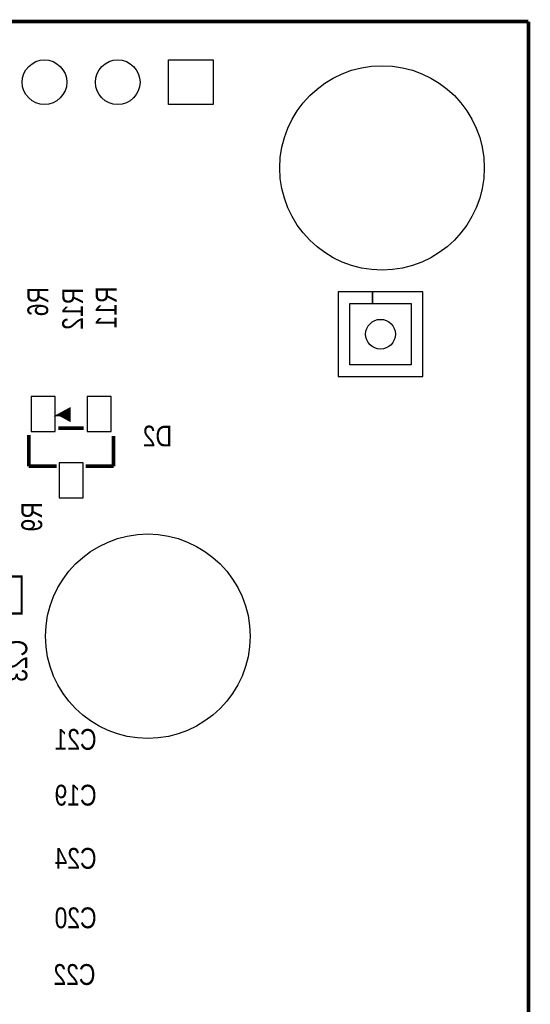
# Model space of a CAD drawing. Extents: x 0 to 180, y 0 to 69.
# Tile 7 of 8: x 80 to 97, y 35 to 69. Entities that reach past the tile are written whole.
import ezdxf
from ezdxf.enums import TextEntityAlignment as Align

# ---------------------------------------------------------------- set-up
doc = ezdxf.new("R2010")
doc.units = 0
for name, color, linetype in [('BG_OUTLINE', 254, 'CONTINUOUS'), ('PG_SILKSCREEN_BOTTOM', 200, 'CONTINUOUS'), ('PIN_BOTTOM', 1, 'CONTINUOUS'), ('RD_SILKSCREEN_BOTTOM', 92, 'CONTINUOUS')]:
    doc.layers.add(name, color=color, linetype=linetype)

msp = doc.modelspace()

# ---------------------------------------------------------------- linework, layer by layer
at = {"layer": 'BG_OUTLINE', "const_width": 0.127}
for points in [[(96.999806, 69.000116), (0, 69.000116)], [(96.999806, 0), (96.999806, 69.000116)]]:
    msp.add_lwpolyline(points, dxfattribs=at)
at = {"layer": 'PG_SILKSCREEN_BOTTOM'}
for points, const_width in [([(81.016602, 55.572406), (81.296002, 55.420006), (81.296002, 55.724806), (81.016602, 55.572406), (81.270602, 55.572406)], 0.127), ([(80.939894, 55.107586), (81.812384, 55.107586)], 0.127), ([(79.931514, 53.807614), (79.931514, 54.871112)], 0.127), ([(82.831686, 54.84622), (82.831686, 53.807614)], 0.127), ([(80.88122, 53.807614), (79.931514, 53.807614)], 0.127), ([(81.88198, 53.807614), (82.831686, 53.807614)], 0.127), ([(76.6445, 48.774096), (79.6925, 48.774096), (79.6925, 50.044096), (76.6445, 50.044096), (76.6445, 48.774096)], 0.0762)]:
    msp.add_lwpolyline(points, dxfattribs=dict(at, const_width=const_width))
at = {"layer": 'PIN_BOTTOM'}
for points in [[(84.709, 66.167), (84.709, 67.691), (86.233, 67.691), (86.233, 66.167)], [(93.398086, 56.868314), (93.398086, 59.768486), (91.677998, 59.768486), (91.677998, 59.368436), (92.998036, 59.368436), (92.998036, 57.268364), (90.897964, 57.268364), (90.897964, 59.368436), (91.676982, 59.368436), (91.676982, 59.768486), (90.497914, 59.768486), (90.497914, 56.868314)], [(80.02016, 56.1848), (80.02016, 54.991), (80.83296, 54.991), (80.83296, 56.1848)], [(81.93024, 56.1848), (81.93024, 54.991), (82.74304, 54.991), (82.74304, 56.1848)], [(80.9752, 53.9242), (80.9752, 52.7304), (81.788, 52.7304), (81.788, 53.9242)]]:
    msp.add_lwpolyline(points, close=True, dxfattribs=at)
for centre, radius in [((80.47101, 66.929), 0.762), ((82.971132, 66.929), 0.762), ((92.00007, 64.000126), 3.4925), ((91.948, 58.3184), 0.508), ((84.000086, 47.999904), 3.4925)]:
    msp.add_circle(centre, radius, dxfattribs=at)

# ---------------------------------------------------------------- texts
at = {"layer": 'RD_SILKSCREEN_BOTTOM', "text_generation_flag": 2, "width": 0.821429}
for s, p in [('R6', (80.59674, 59.431936)), ('R12', (81.788, 59.182))]:
    msp.add_text(s, height=0.7112, rotation=90, dxfattribs=at).set_placement(p, align=Align.CENTER)
for s, p in [('R11', (82.931, 59.944)), ('R9', (80.391, 52.578)), ('C23', (79.883, 47.879))]:
    msp.add_text(s, height=0.7112, rotation=90, dxfattribs=at).set_placement(p)
msp.add_text('D2', height=0.7112, dxfattribs=at).set_placement((84.328, 54.483), align=Align.CENTER)
for s, p in [('C21', (82.249518, 44.119038)), ('C19', (82.249518, 42.214038)), ('C24', (82.249518, 40.055038)), ('C20', (82.249518, 38.023038)), ('C22', (82.211418, 36.086542))]:
    msp.add_text(s, height=0.7112, dxfattribs=at).set_placement(p)

doc.saveas('drawing.dxf')
